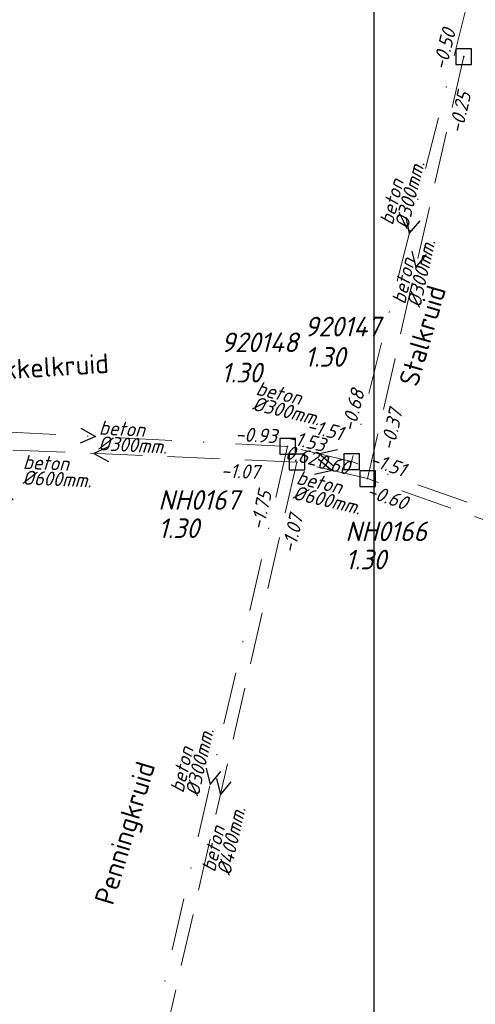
# Model space of a CAD drawing. Header units: metres. Extents: x 152202 to 157341, y 461610 to 468701.
# Tile 230 of 238: x 154505 to 154548, y 468461 to 468555. Entities that reach past the tile are written whole.
import ezdxf
from ezdxf.enums import TextEntityAlignment as Align

# ---------------------------------------------------------------- set-up
doc = ezdxf.new("R2010")
doc.units = ezdxf.units.M
doc.header["$PDMODE"] = 64
doc.header["$PDSIZE"] = 1.5
doc.linetypes.add('RI-HWA', pattern=[7.4, 5, -2.4])
doc.linetypes.add('RI-VWA', pattern=[11, 5, -3, 0, -3])
doc.layers.get('0').update_dxf_attribs({"linetype": 'CONTINUOUS'})
doc.layers.get('DEFPOINTS').update_dxf_attribs({"linetype": 'CONTINUOUS'})
for name, color, linetype, lineweight in [('B-OI-RI-HWA-BOB-T18', 150, 'CONTINUOUS', 18), ('B-OI-RI-HWA-MATERIAAL-T18', 150, 'CONTINUOUS', 18), ('B-OI-RI-HWA-PUTDEKSELHOOGTE-T25', 150, 'CONTINUOUS', 25), ('B-OI-RI-HWA-PUTNUMMER-T25', 150, 'CONTINUOUS', 25), ('B-OI-RI-HWA_DIAMETER-T18', 150, 'CONTINUOUS', 18), ('B-OI-RI-HWA_RIOOLPUT-S', 150, 'CONTINUOUS', 25), ('B-OI-RI-HWA_TRANSPORTLEIDING-G', 150, 'RI-HWA', 18), ('B-OI-RI-STROOMRICHTING-S', 252, 'CONTINUOUS', 25), ('B-OI-RI-VWA-BOB-T18', 34, 'CONTINUOUS', 18), ('B-OI-RI-VWA-DIAMETER-T18', 34, 'CONTINUOUS', 18), ('B-OI-RI-VWA-MATERIAAL-T18', 34, 'CONTINUOUS', 18), ('B-OI-RI-VWA_PUTDEKSELHOOGTE-T25', 34, 'CONTINUOUS', 25), ('B-OI-RI-VWA_PUTNUMMER-T25', 34, 'CONTINUOUS', 25), ('B-OI-RI-VWA_RIOOLPUT-S', 34, 'CONTINUOUS', 25), ('B-OI-RI-VWA_TRANSPORTLEIDING-G', 34, 'RI-VWA', 18), ('B-RO-OG-TOPOGRAFIE-T18', 2, 'CONTINUOUS', 18)]:
    doc.layers.add(name, color=color, linetype=linetype, lineweight=lineweight)
doc.styles.add('NLCS-ISO-M200-T18', font='NLCS-ISO.ttf', dxfattribs={"height": 360})
doc.styles.add('NLCS-ISO-M750-T18_CURSIEF', font='NLCS-ISO.ttf', dxfattribs={"oblique": 15, "height": 1.35})
doc.styles.add('NLCS-ISO-M750-T25_CURSIEF', font='NLCS-ISO.ttf', dxfattribs={"oblique": 15, "height": 1.875})

# ---------------------------------------------------------------- blocks, each defined once
blk = doc.blocks.new('ACMAP_ANN_TEMPLATE_hwa-diam')
at = {"style": 'NLCS-ISO-M750-T18_CURSIEF', "oblique": 15}
blk.add_attdef('hwa-diam', (-3.7, -1.3), '', height=1.35, dxfattribs=at)
blk = doc.blocks.new('ACMAP_ANN_TEMPLATE_hwa-materiaal')
at = {"style": 'NLCS-ISO-M750-T18_CURSIEF', "oblique": 15}
blk.add_attdef('hwa-mat', (-3.7, 0.2), '', height=1.35, dxfattribs=at)
blk = doc.blocks.new('ACMAP_ANN_TEMPLATE_hwa-nap-l')
at = {"style": 'NLCS-ISO-M750-T18_CURSIEF', "oblique": 15}
blk.add_attdef('hwa-nap-l', (3.3, 0.2), '', height=1.35, dxfattribs=at)
blk = doc.blocks.new('ACMAP_ANN_TEMPLATE_hwa-nap-r')
at = {"style": 'NLCS-ISO-M750-T18_CURSIEF', "oblique": 15}
blk.add_attdef('hwa-nap-r', (-5.6, 0.2), '', height=1.35, dxfattribs=at)
blk = doc.blocks.new('ACMAP_ANN_TEMPLATE_vwa-diam')
at = {"style": 'NLCS-ISO-M750-T18_CURSIEF', "oblique": 15}
blk.add_attdef('vwa-diam', (0.3, -1.3), '', height=1.35, dxfattribs=at)
blk = doc.blocks.new('ACMAP_ANN_TEMPLATE_vwa-materiaal')
at = {"style": 'NLCS-ISO-M750-T18_CURSIEF', "oblique": 15}
blk.add_attdef('vwa-mat', (0.3, 0.2), '', height=1.35, dxfattribs=at)
blk = doc.blocks.new('ACMAP_ANN_TEMPLATE_vwa-nap-l')
at = {"style": 'NLCS-ISO-M750-T18_CURSIEF', "oblique": 15}
blk.add_attdef('vwa-nap-l', (3.3, 0.2), '', height=1.35, dxfattribs=at)
blk = doc.blocks.new('ACMAP_ANN_TEMPLATE_vwa-nap-r')
at = {"style": 'NLCS-ISO-M750-T18_CURSIEF', "oblique": 15}
blk.add_attdef('vwa-nap-r', (-5.6, 0.2), '', height=1.35, dxfattribs=at)
blk = doc.blocks.new('ACMAP_ANN_TEMPLATE_hwa-puth')
at = {"color": 0, "linetype": 'ByBlock', "style": 'NLCS-ISO-M750-T25_CURSIEF', "oblique": 15}
blk.add_attdef('hwa-puth', (-9, -6.8), '', height=1.875, dxfattribs=at)
blk = doc.blocks.new('ACMAP_ANN_TEMPLATE_hwa-putnr')
at = {"color": 0, "linetype": 'ByBlock', "style": 'NLCS-ISO-M750-T25_CURSIEF', "oblique": 15}
blk.add_attdef('hwa-putnr', (-9, -4.1), '', height=1.875, dxfattribs=at)
blk = doc.blocks.new('ACMAP_ANN_TEMPLATE_vwa-puth')
at = {"style": 'NLCS-ISO-M750-T25_CURSIEF', "oblique": 15}
blk.add_attdef('vwa-puth', (-3, 5), '', height=1.875, dxfattribs=at)
blk = doc.blocks.new('ACMAP_ANN_TEMPLATE_vwa-putnr')
at = {"style": 'NLCS-ISO-M750-T25_CURSIEF', "oblique": 15}
blk.add_attdef('vaw-putnr', (-3, 7.9), '', height=1.875, dxfattribs=at)

msp = doc.modelspace()

# ---------------------------------------------------------------- linework, layer by layer
at = {"layer": 'B-OI-RI-HWA_RIOOLPUT-S', "transparency": 33554623}
for p in [(154547.05, 468551.66), (154531.08, 468512.89), (154537.85, 468511.3)]:
    msp.add_point(p, dxfattribs=at)
at = {"layer": 'B-OI-RI-HWA_TRANSPORTLEIDING-G', "transparency": 33554623}
for p, q in [((154547.05, 468551.66), (154537.85, 468511.3)), ((154531.08, 468512.89), (154492.2, 468514.53)), ((154531.08, 468512.89), (154516.46, 468449.24)), ((154537.85, 468511.3), (154531.08, 468512.89)), ((154587.69, 468493.69), (154537.85, 468511.3))]:
    msp.add_line(p, q, dxfattribs=at)
at = {"layer": 'B-OI-RI-STROOMRICHTING-S', "transparency": 33554623}
for points in [[(154541.49, 468536.32), (154541.83, 468534.75), (154542.88, 468535.97)], [(154542.07, 468533.04), (154542.45, 468531.48), (154543.47, 468532.72)], [(154510.41, 468516.13), (154511.81, 468515.33), (154510.33, 468514.69)], [(154513.11, 468514.37), (154511.64, 468513.71), (154513.05, 468512.93)], [(154534.95, 468514.05), (154533.25, 468513.66), (154534.59, 468512.54)], [(154533.12, 468513.21), (154534.46, 468512.09), (154532.77, 468511.69)], [(154522.39, 468483.6), (154522.77, 468482.04), (154523.79, 468483.28)], [(154523.39, 468482.63), (154523.77, 468481.07), (154524.79, 468482.31)]]:
    msp.add_lwpolyline(points, dxfattribs=at)
at = {"layer": 'B-OI-RI-VWA_RIOOLPUT-S', "transparency": 33554623}
for p in [(154530.19, 468514.38), (154536.31, 468512.93)]:
    msp.add_point(p, dxfattribs=at)
at = {"layer": 'B-OI-RI-VWA_TRANSPORTLEIDING-G', "transparency": 33554623}
for p, q in [((154547.35, 468556.57), (154536.31, 468512.93)), ((154530.19, 468514.38), (154493.43, 468516.29)), ((154530.19, 468514.38), (154515.34, 468449.69)), ((154536.31, 468512.93), (154530.19, 468514.38)), ((154589.26, 468494.32), (154536.31, 468512.93))]:
    msp.add_line(p, q, dxfattribs=at)
at = {"layer": 'DEFPOINTS', "flags": 128}
msp.add_lwpolyline([(154538.475, 468592.51), (154534.045, 468592.212), (154498.906, 468592.212), (154341.406, 468592.212), (154341.406, 468415.211), (154341.406, 468401.644), (154538.475, 468401.644)], close=True, dxfattribs=at)

# ---------------------------------------------------------------- block references
at = {"layer": 'B-OI-RI-HWA-BOB-T18', "transparency": 33554623}
ref = msp.add_blockref('ACMAP_ANN_TEMPLATE_hwa-nap-l', (154546.349, 468540.979), dxfattribs=dict(at, rotation=77.15892407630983))
ref.add_attrib('hwa-nap-l', '-0.25', (154546.887, 468544.241), dxfattribs={"layer": '0', "color": 0, "linetype": 'ByBlock', "height": 1.35, "rotation": 77.15892, "style": 'NLCS-ISO-M750-T18_CURSIEF', "oblique": 15})
ref = msp.add_blockref('ACMAP_ANN_TEMPLATE_hwa-nap-r', (154541.786, 468519.327), dxfattribs=dict(at, rotation=77.15892407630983))
ref.add_attrib('hwa-nap-r', '-0.37', (154540.347, 468513.912), dxfattribs={"layer": '0', "color": 0, "linetype": 'ByBlock', "height": 1.35, "rotation": 77.15892, "style": 'NLCS-ISO-M750-T18_CURSIEF', "oblique": 15})
ref = msp.add_blockref('ACMAP_ANN_TEMPLATE_hwa-nap-r', (154535.286, 468511.731), dxfattribs=dict(at, rotation=346.7830683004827))
ref.add_attrib('hwa-nap-r', '0.62', (154529.88, 468513.207), dxfattribs={"layer": '0', "color": 0, "linetype": 'ByBlock', "height": 1.35, "rotation": 346.78307, "style": 'NLCS-ISO-M750-T18_CURSIEF', "oblique": 15})
ref = msp.add_blockref('ACMAP_ANN_TEMPLATE_hwa-nap-l', (154529.68, 468512.917), dxfattribs=dict(at, rotation=346.7830683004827))
ref.add_attrib('hwa-nap-l', '0.60', (154532.938, 468512.358), dxfattribs={"layer": '0', "color": 0, "linetype": 'ByBlock', "height": 1.35, "rotation": 346.78307, "style": 'NLCS-ISO-M750-T18_CURSIEF', "oblique": 15})
ref = msp.add_blockref('ACMAP_ANN_TEMPLATE_hwa-nap-l', (154520.487, 468511.351), dxfattribs=dict(at, rotation=357.5846345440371))
ref.add_attrib('hwa-nap-l', '-1.07', (154523.792, 468511.412), dxfattribs={"layer": '0', "color": 0, "linetype": 'ByBlock', "height": 1.35, "rotation": 357.58463, "style": 'NLCS-ISO-M750-T18_CURSIEF', "oblique": 15})
ref = msp.add_blockref('ACMAP_ANN_TEMPLATE_hwa-nap-r', (154542.875, 468507.545), dxfattribs=dict(at, rotation=340.5401238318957))
ref.add_attrib('hwa-nap-r', '-0.60', (154537.661, 468509.599), dxfattribs={"layer": '0', "color": 0, "linetype": 'ByBlock', "height": 1.35, "rotation": 340.54012, "style": 'NLCS-ISO-M750-T18_CURSIEF', "oblique": 15})
ref = msp.add_blockref('ACMAP_ANN_TEMPLATE_hwa-nap-l', (154530.325, 468500.823), dxfattribs=dict(at, rotation=77.06390798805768))
ref.add_attrib('hwa-nap-l', '-1.07', (154530.869, 468504.084), dxfattribs={"layer": '0', "color": 0, "linetype": 'ByBlock', "height": 1.35, "rotation": 77.06391, "style": 'NLCS-ISO-M750-T18_CURSIEF', "oblique": 15})
at = {"layer": 'B-OI-RI-HWA-MATERIAAL-T18', "transparency": 33554623}
ref = msp.add_blockref('ACMAP_ANN_TEMPLATE_hwa-materiaal', (154542.45, 468531.48), dxfattribs=dict(at, rotation=77.15892407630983))
ref.add_attrib('hwa-mat', 'beton', (154541.433, 468527.917), dxfattribs={"layer": '0', "color": 0, "linetype": 'ByBlock', "height": 1.35, "rotation": 77.15892, "style": 'NLCS-ISO-M750-T18_CURSIEF', "oblique": 15})
ref = msp.add_blockref('ACMAP_ANN_TEMPLATE_hwa-materiaal', (154508.54, 468511.878), dxfattribs=dict(at, rotation=357.5846345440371))
ref.add_attrib('hwa-mat', 'beton', (154504.852, 468512.234), dxfattribs={"layer": '0', "color": 0, "linetype": 'ByBlock', "height": 1.35, "rotation": 357.58463, "style": 'NLCS-ISO-M750-T18_CURSIEF', "oblique": 15})
ref = msp.add_blockref('ACMAP_ANN_TEMPLATE_hwa-materiaal', (154534.509, 468509.774), dxfattribs=dict(at, rotation=346.7830683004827))
ref.add_attrib('hwa-mat', 'beton', (154530.953, 468510.815), dxfattribs={"layer": '0', "color": 0, "linetype": 'ByBlock', "height": 1.35, "rotation": 346.78307, "style": 'NLCS-ISO-M750-T18_CURSIEF', "oblique": 15})
ref = msp.add_blockref('ACMAP_ANN_TEMPLATE_hwa-materiaal', (154524.262, 468477.176), dxfattribs=dict(at, rotation=77.06390798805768))
ref.add_attrib('hwa-mat', 'beton', (154523.239, 468473.614), dxfattribs={"layer": '0', "color": 0, "linetype": 'ByBlock', "height": 1.35, "rotation": 77.06391, "style": 'NLCS-ISO-M750-T18_CURSIEF', "oblique": 15})
at = {"layer": 'B-OI-RI-HWA-PUTDEKSELHOOGTE-T25', "transparency": 33554623}
for p in [(154526.816, 468512.421), (154544.716, 468509.423)]:
    msp.add_blockref('ACMAP_ANN_TEMPLATE_hwa-puth', p, dxfattribs=at).add_auto_attribs({'hwa-puth': '1.30'})
at = {"layer": 'B-OI-RI-HWA-PUTNUMMER-T25', "transparency": 33554623}
for p, values in [((154526.816, 468512.421), {'hwa-putnr': 'NH0167'}), ((154504.822, 468511.631), {'hwa-putnr': 'NH0195'}), ((154544.716, 468509.423), {'hwa-putnr': 'NH0166'})]:
    msp.add_blockref('ACMAP_ANN_TEMPLATE_hwa-putnr', p, dxfattribs=at).add_auto_attribs(values)
at = {"layer": 'B-OI-RI-HWA_DIAMETER-T18', "transparency": 33554623}
ref = msp.add_blockref('ACMAP_ANN_TEMPLATE_hwa-diam', (154542.45, 468531.48), dxfattribs=dict(at, rotation=77.15892407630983))
ref.add_attrib('hwa-diam', '%%c300mm.', (154542.895, 468527.584), dxfattribs={"layer": '0', "color": 0, "linetype": 'ByBlock', "height": 1.35, "rotation": 77.15892, "style": 'NLCS-ISO-M750-T18_CURSIEF', "oblique": 15})
ref = msp.add_blockref('ACMAP_ANN_TEMPLATE_hwa-diam', (154508.54, 468511.878), dxfattribs=dict(at, rotation=357.5846345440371))
ref.add_attrib('hwa-diam', '%%c600mm.', (154504.789, 468510.735), dxfattribs={"layer": '0', "color": 0, "linetype": 'ByBlock', "height": 1.35, "rotation": 357.58463, "style": 'NLCS-ISO-M750-T18_CURSIEF', "oblique": 15})
ref = msp.add_blockref('ACMAP_ANN_TEMPLATE_hwa-diam', (154534.509, 468509.774), dxfattribs=dict(at, rotation=346.7830683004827))
ref.add_attrib('hwa-diam', '%%c600mm.', (154530.61, 468509.354), dxfattribs={"layer": '0', "color": 0, "linetype": 'ByBlock', "height": 1.35, "rotation": 346.78307, "style": 'NLCS-ISO-M750-T18_CURSIEF', "oblique": 15})
ref = msp.add_blockref('ACMAP_ANN_TEMPLATE_hwa-diam', (154524.262, 468477.176), dxfattribs=dict(at, rotation=77.06390798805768))
ref.add_attrib('hwa-diam', '%%c400mm.', (154524.7, 468473.279), dxfattribs={"layer": '0', "color": 0, "linetype": 'ByBlock', "height": 1.35, "rotation": 77.06391, "style": 'NLCS-ISO-M750-T18_CURSIEF', "oblique": 15})
at = {"layer": 'B-OI-RI-VWA-BOB-T18', "transparency": 33554623}
ref = msp.add_blockref('ACMAP_ANN_TEMPLATE_vwa-nap-l', (154544.721, 468547.027), dxfattribs=dict(at, rotation=75.8032299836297))
ref.add_attrib('vwa-nap-l', '-0.50', (154545.336, 468550.275), dxfattribs={"layer": '0', "color": 0, "linetype": 'ByBlock', "height": 1.35, "rotation": 75.80323, "style": 'NLCS-ISO-M750-T18_CURSIEF', "oblique": 15})
ref = msp.add_blockref('ACMAP_ANN_TEMPLATE_vwa-nap-r', (154538.153, 468521.073), dxfattribs=dict(at, rotation=75.8032299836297))
ref.add_attrib('vwa-nap-r', '-0.68', (154536.586, 468515.693), dxfattribs={"layer": '0', "color": 0, "linetype": 'ByBlock', "height": 1.35, "rotation": 75.80323, "style": 'NLCS-ISO-M750-T18_CURSIEF', "oblique": 15})
ref = msp.add_blockref('ACMAP_ANN_TEMPLATE_vwa-nap-l', (154528.654, 468516.314), dxfattribs=dict(at, rotation=346.670803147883))
ref.add_attrib('vwa-nap-l', '-1.51', (154531.911, 468515.748), dxfattribs={"layer": '0', "color": 0, "linetype": 'ByBlock', "height": 1.35, "rotation": 346.6708, "style": 'NLCS-ISO-M750-T18_CURSIEF', "oblique": 15})
ref = msp.add_blockref('ACMAP_ANN_TEMPLATE_vwa-nap-l', (154521.853, 468514.867), dxfattribs=dict(at, rotation=357.0256632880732))
ref.add_attrib('vwa-nap-l', '-0.93', (154525.159, 468514.895), dxfattribs={"layer": '0', "color": 0, "linetype": 'ByBlock', "height": 1.35, "rotation": 357.02566, "style": 'NLCS-ISO-M750-T18_CURSIEF', "oblique": 15})
ref = msp.add_blockref('ACMAP_ANN_TEMPLATE_vwa-nap-r', (154535.377, 468513.214), dxfattribs=dict(at, rotation=346.670803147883))
ref.add_attrib('vwa-nap-r', '-1.53', (154529.974, 468514.699), dxfattribs={"layer": '0', "color": 0, "linetype": 'ByBlock', "height": 1.35, "rotation": 346.6708, "style": 'NLCS-ISO-M750-T18_CURSIEF', "oblique": 15})
ref = msp.add_blockref('ACMAP_ANN_TEMPLATE_vwa-nap-r', (154543.144, 468510.566), dxfattribs=dict(at, rotation=340.6352790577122))
ref.add_attrib('vwa-nap-r', '-1.51', (154537.927, 468512.611), dxfattribs={"layer": '0', "color": 0, "linetype": 'ByBlock', "height": 1.35, "rotation": 340.63528, "style": 'NLCS-ISO-M750-T18_CURSIEF', "oblique": 15})
ref = msp.add_blockref('ACMAP_ANN_TEMPLATE_vwa-nap-l', (154527.331, 468503.044), dxfattribs=dict(at, rotation=77.07138021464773))
ref.add_attrib('vwa-nap-l', '-1.75', (154527.874, 468506.305), dxfattribs={"layer": '0', "color": 0, "linetype": 'ByBlock', "height": 1.35, "rotation": 77.07138, "style": 'NLCS-ISO-M750-T18_CURSIEF', "oblique": 15})
at = {"layer": 'B-OI-RI-VWA-DIAMETER-T18', "transparency": 33554623}
ref = msp.add_blockref('ACMAP_ANN_TEMPLATE_vwa-diam', (154540.375, 468535.135), dxfattribs=dict(at, rotation=75.8032299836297))
ref.add_attrib('vwa-diam', '%%c300mm.', (154541.709, 468535.107), dxfattribs={"layer": '0', "color": 0, "linetype": 'ByBlock', "height": 1.35, "rotation": 75.80323, "style": 'NLCS-ISO-M750-T18_CURSIEF', "oblique": 15})
ref = msp.add_blockref('ACMAP_ANN_TEMPLATE_vwa-diam', (154526.743, 468519.216), dxfattribs=dict(at, rotation=346.670803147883))
ref.add_attrib('vwa-diam', '%%c300mm.', (154526.735, 468517.882), dxfattribs={"layer": '0', "color": 0, "linetype": 'ByBlock', "height": 1.35, "rotation": 346.6708, "style": 'NLCS-ISO-M750-T18_CURSIEF', "oblique": 15})
ref = msp.add_blockref('ACMAP_ANN_TEMPLATE_vwa-diam', (154511.81, 468515.335), dxfattribs=dict(at, rotation=357.0256632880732))
ref.add_attrib('vwa-diam', '%%c300mm.', (154512.042, 468514.021), dxfattribs={"layer": '0', "color": 0, "linetype": 'ByBlock', "height": 1.35, "rotation": 357.02566, "style": 'NLCS-ISO-M750-T18_CURSIEF', "oblique": 15})
ref = msp.add_blockref('ACMAP_ANN_TEMPLATE_vwa-diam', (154520.347, 468480.848), dxfattribs=dict(at, rotation=77.07138021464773))
ref.add_attrib('vwa-diam', '%%c300mm.', (154521.681, 468480.849), dxfattribs={"layer": '0', "color": 0, "linetype": 'ByBlock', "height": 1.35, "rotation": 77.07138, "style": 'NLCS-ISO-M750-T18_CURSIEF', "oblique": 15})
at = {"layer": 'B-OI-RI-VWA-MATERIAAL-T18', "transparency": 33554623}
ref = msp.add_blockref('ACMAP_ANN_TEMPLATE_vwa-materiaal', (154540.375, 468535.135), dxfattribs=dict(at, rotation=75.8032299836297))
ref.add_attrib('vwa-mat', 'beton', (154540.255, 468535.475), dxfattribs={"layer": '0', "color": 0, "linetype": 'ByBlock', "height": 1.35, "rotation": 75.80323, "style": 'NLCS-ISO-M750-T18_CURSIEF', "oblique": 15})
ref = msp.add_blockref('ACMAP_ANN_TEMPLATE_vwa-materiaal', (154526.743, 468519.216), dxfattribs=dict(at, rotation=346.670803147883))
ref.add_attrib('vwa-mat', 'beton', (154527.081, 468519.342), dxfattribs={"layer": '0', "color": 0, "linetype": 'ByBlock', "height": 1.35, "rotation": 346.6708, "style": 'NLCS-ISO-M750-T18_CURSIEF', "oblique": 15})
ref = msp.add_blockref('ACMAP_ANN_TEMPLATE_vwa-materiaal', (154511.81, 468515.335), dxfattribs=dict(at, rotation=357.0256632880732))
ref.add_attrib('vwa-mat', 'beton', (154512.12, 468515.519), dxfattribs={"layer": '0', "color": 0, "linetype": 'ByBlock', "height": 1.35, "rotation": 357.02566, "style": 'NLCS-ISO-M750-T18_CURSIEF', "oblique": 15})
ref = msp.add_blockref('ACMAP_ANN_TEMPLATE_vwa-materiaal', (154520.347, 468480.848), dxfattribs=dict(at, rotation=77.07138021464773))
ref.add_attrib('vwa-mat', 'beton', (154520.219, 468481.185), dxfattribs={"layer": '0', "color": 0, "linetype": 'ByBlock', "height": 1.35, "rotation": 77.07138, "style": 'NLCS-ISO-M750-T18_CURSIEF', "oblique": 15})
at = {"layer": 'B-OI-RI-VWA_PUTDEKSELHOOGTE-T25', "transparency": 33554623}
ref = msp.add_blockref('ACMAP_ANN_TEMPLATE_vwa-puth', (154534.811, 468517.005), dxfattribs=at)
ref.add_attrib('vwa-puth', '1.30', (154531.811, 468522.005), dxfattribs={"layer": '0', "color": 0, "linetype": 'ByBlock', "height": 1.875, "style": 'NLCS-ISO-M750-T25_CURSIEF', "oblique": 15})
ref = msp.add_blockref('ACMAP_ANN_TEMPLATE_vwa-puth', (154526.828, 468515.5), dxfattribs=at)
ref.add_attrib('vwa-puth', '1.30', (154523.828, 468520.5), dxfattribs={"layer": '0', "color": 0, "linetype": 'ByBlock', "height": 1.875, "style": 'NLCS-ISO-M750-T25_CURSIEF', "oblique": 15})
at = {"layer": 'B-OI-RI-VWA_PUTNUMMER-T25', "transparency": 33554623}
ref = msp.add_blockref('ACMAP_ANN_TEMPLATE_vwa-putnr', (154534.811, 468517.005), dxfattribs=at)
ref.add_attrib('vaw-putnr', '920147', (154531.811, 468524.905), dxfattribs={"layer": '0', "color": 0, "linetype": 'ByBlock', "height": 1.875, "style": 'NLCS-ISO-M750-T25_CURSIEF', "oblique": 15})
ref = msp.add_blockref('ACMAP_ANN_TEMPLATE_vwa-putnr', (154526.828, 468515.5), dxfattribs=at)
ref.add_attrib('vaw-putnr', '920148', (154523.828, 468523.4), dxfattribs={"layer": '0', "color": 0, "linetype": 'ByBlock', "height": 1.875, "style": 'NLCS-ISO-M750-T25_CURSIEF', "oblique": 15})

# ---------------------------------------------------------------- texts
at = {"layer": 'B-RO-OG-TOPOGRAFIE-T18', "style": 'NLCS-ISO-M200-T18'}
for s, rotation, p in [('Stalkruid', 73.7, (154543.094, 468524.979)), ('Sikkelkruid', 3.59905, (154507.044, 468521.977)), ('Penningkruid', 73.2, (154514.883, 468477.341))]:
    msp.add_text(s, height=1.875, rotation=rotation, dxfattribs=at).set_placement(p, align=Align.MIDDLE)

doc.saveas('drawing.dxf')
